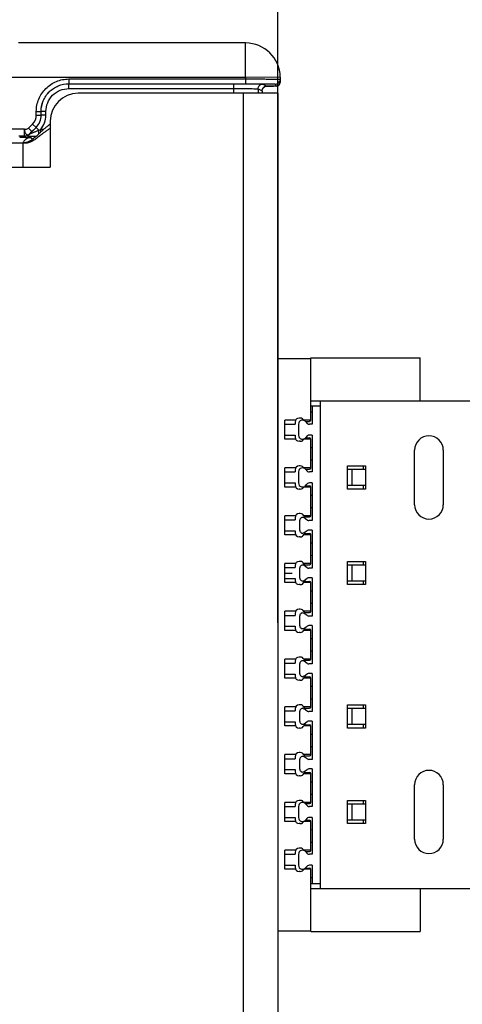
# Model space of a CAD drawing. Header units: inches. Extents: x 0 to 22, y 0 to 17.
# Tile 5 of 37: x 7.1 to 8.4, y 5.8 to 8.6. Entities that reach past the tile are written whole.
import ezdxf

# ---------------------------------------------------------------- set-up
doc = ezdxf.new("R2010")
doc.units = ezdxf.units.IN
doc.header["$LTSCALE"] = 1.21
doc.header["$MEASUREMENT"] = 0
doc.layers.get('0').update_dxf_attribs({"linetype": 'CONTINUOUS'})
for name, color, linetype in [('03___PRT_ALL_CURVES', 7, 'CONTINUOUS'), ('1', 7, 'CONTINUOUS'), ('DIMENSIONS', 7, 'CONTINUOUS')]:
    doc.layers.add(name, color=color, linetype=linetype)
doc.styles.get("Standard").update_dxf_attribs({"font": 'txt', "width": 0.8})
doc.dimstyles.new('DIMSTYLE_1', dxfattribs={"dimtxt": 0.125, "dimasz": 0.18, "dimexe": 0.125, "dimexo": 0.0625, "dimgap": 0.0625, "dimtad": 0, "dimtih": 1, "dimtoh": 1, "dimzin": 4, "dimdsep": 46, "dimtxsty": 'STANDARD', "dimblk": '_FILLED', "dimblk1": '_FILLED', "dimblk2": '_FILLED', "dimcen": 0.09, "dimadec": 0, "dimazin": 0, "dimtp": 0.001, "dimtm": 0.001, "dimtfac": 1, "dimtofl": 0, "dimtmove": 0, "dimatfit": 3, "dimldrblk": '_FILLED', "dimfxl": 1, "dimtolj": 1, "dimtzin": 4, "dimarcsym": 0})

# ---------------------------------------------------------------- blocks, each defined once
blk = doc.blocks.new('_FILLED')
at = {"color": 0, "linetype": 'BYBLOCK'}
blk.add_solid([(0, 0), (-1, 0.174), (-1, -0.174)], dxfattribs=at)
blk = doc.blocks.new('*D0')
at = {"layer": 'DIMENSIONS', "color": 2, "linetype": 'CONTINUOUS'}
for p, q in [((4.9186, 6.4369), (4.9186, 9.4181)), ((7.8346, 8.4606), (7.8346, 9.4181)), ((4.9186, 9.2931), (5.6516, 9.2931)), ((7.8346, 9.2931), (7.1016, 9.2931))]:
    blk.add_line(p, q, dxfattribs=at)
at = {"layer": 'DIMENSIONS', "color": 2, "linetype": 'CONTINUOUS', "xscale": 0.18, "yscale": 0.18, "zscale": 0.18, "rotation": 180}
blk.add_blockref('_FILLED', (4.9186, 9.2931), dxfattribs=at)
at = {"layer": 'DIMENSIONS', "color": 2, "linetype": 'CONTINUOUS', "xscale": 0.18, "yscale": 0.18, "zscale": 0.18}
blk.add_blockref('_FILLED', (7.8346, 9.2931), dxfattribs=at)
at = {"layer": 'DIMENSIONS', "color": 2, "linetype": 'CONTINUOUS', "insert": (6.3766, 9.3556), "char_height": 0.125, "width": 1.325, "attachment_point": 2, "line_spacing_factor": 0.9}
blk.add_mtext('2.916{\\Ftxt.shx;\\W1.000000;\\H0.125000; }[74.07]', dxfattribs=at)
blk = doc.blocks.new('*D4')
at = {"layer": 'DIMENSIONS', "color": 2, "linetype": 'CONTINUOUS'}
for p, q in [((7.8346, 6.8711), (7.8346, 10.1681)), ((8.7087, 7.5641), (8.7087, 10.1681)), ((7.8346, 10.0431), (7.4746, 10.0431)), ((8.7087, 10.0431), (9.0953, 10.0431))]:
    blk.add_line(p, q, dxfattribs=at)
at = {"layer": 'DIMENSIONS', "color": 2, "linetype": 'CONTINUOUS', "xscale": 0.18, "yscale": 0.18, "zscale": 0.18}
blk.add_blockref('_FILLED', (7.8346, 10.0431), dxfattribs=at)
at = {"layer": 'DIMENSIONS', "color": 2, "linetype": 'CONTINUOUS', "xscale": 0.18, "yscale": 0.18, "zscale": 0.18, "rotation": 180}
blk.add_blockref('_FILLED', (8.7087, 10.0431), dxfattribs=at)
at = {"layer": 'DIMENSIONS', "color": 2, "linetype": 'CONTINUOUS', "insert": (9.1578, 10.1056), "char_height": 0.125, "width": 1.125, "attachment_point": 1, "line_spacing_factor": 0.9}
blk.add_mtext('.874{\\Ftxt.shx;\\W1.000000;\\H0.125000; }[22.2]', dxfattribs=at)
blk = doc.blocks.new('*D13')
at = {"layer": 'DIMENSIONS', "color": 2, "linetype": 'CONTINUOUS'}
for p, q in [((4.9186, 6.1016), (4.9186, 10.9181)), ((8.7087, 7.4305), (8.7087, 10.9181)), ((4.9186, 10.7931), (5.9887, 10.7931)), ((8.7087, 10.7931), (7.6387, 10.7931))]:
    blk.add_line(p, q, dxfattribs=at)
at = {"layer": 'DIMENSIONS', "color": 2, "linetype": 'CONTINUOUS', "xscale": 0.18, "yscale": 0.18, "zscale": 0.18, "rotation": 180}
blk.add_blockref('_FILLED', (4.9186, 10.7931), dxfattribs=at)
at = {"layer": 'DIMENSIONS', "color": 2, "linetype": 'CONTINUOUS', "xscale": 0.18, "yscale": 0.18, "zscale": 0.18}
blk.add_blockref('_FILLED', (8.7087, 10.7931), dxfattribs=at)
at = {"layer": 'DIMENSIONS', "color": 2, "linetype": 'CONTINUOUS', "insert": (6.8137, 10.8556), "char_height": 0.125, "width": 1.525, "attachment_point": 2, "line_spacing_factor": 0.9}
blk.add_mtext('(3.790{\\Ftxt.shx;\\W1.000000;\\H0.125000; }[96.27])', dxfattribs=at)

msp = doc.modelspace()

# ---------------------------------------------------------------- linework, layer by layer
at = {"color": 7, "linetype": 'CONTINUOUS'}
for p, q in [((7.7413, 8.5431), (7.0875, 8.5431)), ((7.7413, 8.4431), (7.7413, 8.5431)), ((7.7413, 8.4431), (7.0682, 8.4431)), ((7.2322, 8.4393), (7.2322, 8.4255)), ((7.2322, 8.4393), (7.7414, 8.4393)), ((7.8413, 8.4448), (7.7413, 8.4431)), ((7.7413, 8.4431), (7.7414, 8.4393)), ((7.7414, 8.4393), (7.7414, 8.4255)), ((7.8414, 8.4388), (7.8404, 8.4332)), ((7.8413, 8.4448), (7.8415, 8.4326)), ((7.2322, 8.4255), (7.7414, 8.4255)), ((7.2324, 8.4116), (7.2324, 8.4254)), ((7.2324, 8.4116), (7.7072, 8.4116)), ((7.7072, 8.3981), (7.7072, 8.4254)), ((7.7414, 8.4255), (7.7496, 8.4255)), ((7.7415, 8.4254), (7.7532, 8.4253)), ((7.7772, 8.4109), (7.7772, 8.3981)), ((7.7772, 8.4109), (7.7889, 8.4051)), ((7.7889, 8.4051), (7.789, 8.4065)), ((7.7889, 8.4051), (7.7889, 8.3981)), ((7.7889, 8.4051), (7.7889, 8.3981)), ((7.7889, 8.4051), (7.7889, 8.4051)), ((7.791, 8.4247), (7.8027, 8.4188)), ((7.8012, 8.4181), (7.7983, 8.4181)), ((7.8027, 8.4188), (7.8008, 8.4187)), ((7.8025, 8.4181), (7.8012, 8.4181)), ((7.8276, 8.4247), (7.8277, 8.4186)), ((7.1384, 8.3349), (7.1384, 8.3455)), ((7.1384, 8.3455), (7.1522, 8.3455)), ((7.1384, 8.3349), (7.1522, 8.3349)), ((7.1522, 8.3349), (7.1522, 8.3455)), ((7.1522, 8.3455), (7.1524, 8.3454)), ((7.1522, 8.3349), (7.1524, 8.3349)), ((7.1524, 8.3349), (7.1524, 8.3454)), ((7.1661, 8.3454), (7.1524, 8.3454)), ((7.1661, 8.3349), (7.1524, 8.3349)), ((7.1661, 8.3349), (7.1661, 8.3454)), ((7.1042, 8.2943), (7.0682, 8.2943)), ((7.1042, 8.2743), (7.1042, 8.2943)), ((7.1159, 8.2974), (7.1278, 8.3093)), ((7.1159, 8.2974), (7.1257, 8.2876)), ((7.1184, 8.2801), (7.1377, 8.2995)), ((7.1257, 8.2876), (7.1376, 8.2996)), ((7.1278, 8.3093), (7.1376, 8.2996)), ((7.1376, 8.2996), (7.1377, 8.2995)), ((7.1458, 8.2914), (7.1377, 8.2995)), ((7.1511, 8.286), (7.1511, 8.2937)), ((7.1596, 8.2937), (7.1511, 8.2937)), ((7.1042, 8.2743), (7.0882, 8.2743)), ((7.1042, 8.2743), (7.1042, 8.2743)), ((7.1183, 8.2802), (7.1257, 8.2876)), ((7.1184, 8.2801), (7.1183, 8.2802)), ((7.123, 8.2704), (7.1279, 8.2655)), ((7.8346, 7.6329), (7.9292, 7.6329)), ((7.9292, 7.6348), (8.2442, 7.6348)), ((7.9292, 7.4561), (7.9292, 7.6348)), ((8.2442, 7.5108), (8.2442, 7.6348)), ((7.9292, 7.5108), (8.7087, 7.5108)), ((7.9568, 6.1053), (7.9568, 7.5108)), ((7.8855, 7.4557), (7.8544, 7.4557)), ((7.8544, 7.4006), (7.8544, 7.4557)), ((7.8544, 7.4439), (7.8839, 7.4439)), ((7.8839, 7.4498), (7.8839, 7.4439)), ((7.8988, 7.4616), (7.8957, 7.4616)), ((7.9292, 7.4557), (7.909, 7.4557)), ((7.9138, 7.4521), (7.9253, 7.4521)), ((7.8544, 7.4124), (7.8839, 7.4124)), ((7.8839, 7.4124), (7.8839, 7.4065)), ((7.8855, 7.4006), (7.8544, 7.4006)), ((7.8988, 7.3947), (7.8957, 7.3947)), ((7.9292, 7.4006), (7.909, 7.4006)), ((7.9138, 7.4041), (7.9253, 7.4041)), ((7.9292, 7.3183), (7.9292, 7.4002)), ((8.2284, 7.2116), (8.2284, 7.3691)), ((8.3111, 7.3691), (8.3111, 7.2116)), ((7.8855, 7.3179), (7.8544, 7.3179)), ((7.8544, 7.2628), (7.8544, 7.3179)), ((7.8544, 7.3061), (7.8839, 7.3061)), ((7.8839, 7.312), (7.8839, 7.3061)), ((7.8988, 7.3238), (7.8957, 7.3238)), ((7.9292, 7.3179), (7.909, 7.3179)), ((7.9138, 7.3144), (7.9253, 7.3144)), ((8.0355, 7.3238), (8.0867, 7.3238)), ((8.0355, 7.2569), (8.0355, 7.3238)), ((8.0867, 7.3238), (8.0867, 7.2569)), ((7.8544, 7.2746), (7.8839, 7.2746)), ((7.8839, 7.2746), (7.8839, 7.2687)), ((7.8855, 7.2628), (7.8544, 7.2628)), ((7.8988, 7.2569), (7.8957, 7.2569)), ((7.9292, 7.2628), (7.909, 7.2628)), ((7.9138, 7.2663), (7.9253, 7.2663)), ((7.9292, 7.1805), (7.9292, 7.2624)), ((8.0867, 7.2569), (8.0355, 7.2569)), ((7.8988, 7.186), (7.8957, 7.186)), ((7.8855, 7.1801), (7.8544, 7.1801)), ((7.8544, 7.125), (7.8544, 7.1801)), ((7.8544, 7.1683), (7.8839, 7.1683)), ((7.8839, 7.1742), (7.8839, 7.1683)), ((7.9292, 7.1801), (7.909, 7.1801)), ((7.9138, 7.1766), (7.9253, 7.1766)), ((7.8544, 7.1368), (7.8839, 7.1368)), ((7.8839, 7.1368), (7.8839, 7.1309)), ((7.9138, 7.1285), (7.9253, 7.1285)), ((7.8855, 7.125), (7.8544, 7.125)), ((7.8988, 7.1191), (7.8957, 7.1191)), ((7.9292, 7.125), (7.909, 7.125)), ((7.9292, 7.0427), (7.9292, 7.1246)), ((7.8855, 7.0423), (7.8544, 7.0423)), ((7.8544, 6.9872), (7.8544, 7.0423)), ((7.8988, 7.0482), (7.8957, 7.0482)), ((7.9292, 7.0423), (7.909, 7.0423)), ((8.0355, 7.0482), (8.0867, 7.0482)), ((8.0355, 6.9813), (8.0355, 7.0482)), ((8.0867, 7.0482), (8.0867, 6.9813)), ((7.8544, 7.0305), (7.8839, 7.0305)), ((7.8839, 7.0364), (7.8839, 7.0305)), ((7.9138, 7.0388), (7.9253, 7.0388)), ((7.8544, 6.999), (7.8839, 6.999)), ((7.8855, 6.9872), (7.8544, 6.9872)), ((7.8839, 6.999), (7.8839, 6.9931)), ((7.9292, 6.9872), (7.909, 6.9872)), ((7.9138, 6.9907), (7.9253, 6.9907)), ((7.9292, 6.9049), (7.9292, 6.9868)), ((7.8988, 6.9813), (7.8957, 6.9813)), ((8.0867, 6.9813), (8.0355, 6.9813)), ((7.8855, 6.9045), (7.8544, 6.9045)), ((7.8544, 6.8494), (7.8544, 6.9045)), ((7.8988, 6.9104), (7.8957, 6.9104)), ((7.9292, 6.9045), (7.909, 6.9045)), ((7.9138, 6.901), (7.9253, 6.901)), ((7.8544, 6.8927), (7.8839, 6.8927)), ((7.8839, 6.8986), (7.8839, 6.8927)), ((7.8544, 6.8612), (7.8839, 6.8612)), ((7.8855, 6.8494), (7.8544, 6.8494)), ((7.8839, 6.8612), (7.8839, 6.8553)), ((7.8988, 6.8435), (7.8957, 6.8435)), ((7.9292, 6.8494), (7.909, 6.8494)), ((7.9138, 6.8529), (7.9253, 6.8529)), ((7.9292, 6.7671), (7.9292, 6.849)), ((7.8855, 6.7667), (7.8544, 6.7667)), ((7.8544, 6.7116), (7.8544, 6.7667)), ((7.8839, 6.7608), (7.8839, 6.7549)), ((7.8988, 6.7726), (7.8957, 6.7726)), ((7.9292, 6.7667), (7.909, 6.7667)), ((7.9138, 6.7632), (7.9253, 6.7632)), ((7.8544, 6.7549), (7.8839, 6.7549)), ((7.8544, 6.7234), (7.8839, 6.7234)), ((7.8855, 6.7116), (7.8544, 6.7116)), ((7.8839, 6.7234), (7.8839, 6.7175)), ((7.8988, 6.7057), (7.8957, 6.7057)), ((7.9292, 6.7116), (7.909, 6.7116)), ((7.9138, 6.7151), (7.9253, 6.7151)), ((7.9292, 6.6293), (7.9292, 6.7112)), ((7.8855, 6.6289), (7.8544, 6.6289)), ((7.8544, 6.5738), (7.8544, 6.6289)), ((7.8544, 6.6171), (7.8839, 6.6171)), ((7.8839, 6.623), (7.8839, 6.6171)), ((7.8988, 6.6348), (7.8957, 6.6348)), ((7.9292, 6.6289), (7.909, 6.6289)), ((7.9138, 6.6254), (7.9253, 6.6254)), ((8.0355, 6.6348), (8.0867, 6.6348)), ((8.0355, 6.5679), (8.0355, 6.6348)), ((8.0867, 6.6348), (8.0867, 6.5679)), ((7.8544, 6.5856), (7.8839, 6.5856)), ((7.8855, 6.5738), (7.8544, 6.5738)), ((7.8839, 6.5856), (7.8839, 6.5797)), ((7.8988, 6.5679), (7.8957, 6.5679)), ((7.9292, 6.5738), (7.909, 6.5738)), ((7.9138, 6.5773), (7.9253, 6.5773)), ((7.9292, 6.4915), (7.9292, 6.5734)), ((8.0867, 6.5679), (8.0355, 6.5679)), ((7.8855, 6.4911), (7.8544, 6.4911)), ((7.8544, 6.436), (7.8544, 6.4911)), ((7.8544, 6.4793), (7.8839, 6.4793)), ((7.8839, 6.4852), (7.8839, 6.4793)), ((7.8988, 6.497), (7.8957, 6.497)), ((7.9292, 6.4911), (7.909, 6.4911)), ((7.9138, 6.4876), (7.9253, 6.4876)), ((7.8544, 6.4478), (7.8839, 6.4478)), ((7.8839, 6.4478), (7.8839, 6.4419)), ((7.8855, 6.436), (7.8544, 6.436)), ((7.8988, 6.4301), (7.8957, 6.4301)), ((7.9292, 6.436), (7.909, 6.436)), ((7.9138, 6.4396), (7.9253, 6.4396)), ((7.9292, 6.3537), (7.9292, 6.4356)), ((8.2284, 6.247), (8.2284, 6.4045)), ((8.3111, 6.4045), (8.3111, 6.247)), ((7.8855, 6.3533), (7.8544, 6.3533)), ((7.8544, 6.2982), (7.8544, 6.3533)), ((7.8544, 6.3415), (7.8839, 6.3415)), ((7.8839, 6.3474), (7.8839, 6.3415)), ((7.8988, 6.3592), (7.8957, 6.3592)), ((7.9292, 6.3533), (7.909, 6.3533)), ((7.9138, 6.3498), (7.9253, 6.3498)), ((8.0355, 6.3592), (8.0867, 6.3592)), ((8.0355, 6.2923), (8.0355, 6.3592)), ((8.0867, 6.3592), (8.0867, 6.2923)), ((7.8544, 6.31), (7.8839, 6.31)), ((7.8839, 6.31), (7.8839, 6.3041)), ((7.8855, 6.2982), (7.8544, 6.2982)), ((7.8988, 6.2923), (7.8957, 6.2923)), ((7.9292, 6.2982), (7.909, 6.2982)), ((7.9138, 6.3018), (7.9253, 6.3018)), ((7.9292, 6.2159), (7.9292, 6.2978)), ((8.0867, 6.2923), (8.0355, 6.2923)), ((7.8988, 6.2214), (7.8957, 6.2214)), ((7.8855, 6.2155), (7.8544, 6.2155)), ((7.8544, 6.1604), (7.8544, 6.2155)), ((7.8544, 6.2037), (7.8839, 6.2037)), ((7.8839, 6.2096), (7.8839, 6.2037)), ((7.9292, 6.2155), (7.909, 6.2155)), ((7.9138, 6.212), (7.9253, 6.212)), ((7.8544, 6.1722), (7.8839, 6.1722)), ((7.8839, 6.1722), (7.8839, 6.1663)), ((7.9138, 6.164), (7.9253, 6.164)), ((7.8855, 6.1604), (7.8544, 6.1604)), ((7.8988, 6.1545), (7.8957, 6.1545)), ((7.9292, 6.1604), (7.909, 6.1604)), ((7.9292, 5.9813), (7.9292, 6.16)), ((7.9292, 6.1053), (8.7087, 6.1053)), ((8.2442, 6.1053), (8.2442, 5.9813)), ((7.8346, 5.9833), (7.9292, 5.9833)), ((7.9292, 5.9813), (8.2442, 5.9813))]:
    msp.add_line(p, q, dxfattribs=at)
at = {"color": 3, "linetype": 'CONTINUOUS'}
for p, q in [((7.8346, 8.3981), (7.2586, 8.3981)), ((7.7346, 8.3981), (7.7346, 5.2191)), ((7.8346, 8.3981), (7.8346, 5.2191)), ((7.1786, 8.3181), (7.1786, 8.1851)), ((7.1489, 8.2756), (7.1445, 8.2721)), ((5.2044, 8.2551), (7.0996, 8.2551)), ((7.0996, 8.2551), (7.0996, 8.1851)), ((5.2046, 8.1851), (7.1786, 8.1851))]:
    msp.add_line(p, q, dxfattribs=at)
at = {"color": 7, "linetype": 'CONTINUOUS', "true_color": 0x0080ff}
msp.add_line((7.8544, 7.0147), (7.8761, 7.0147), dxfattribs=at)
at = {"color": 7, "linetype": 'CONTINUOUS'}
for points in [[(7.8351, 8.4208), (7.8378, 8.4229), (7.84, 8.426), (7.8413, 8.4299), (7.8415, 8.4326)], [(7.789, 8.4065), (7.7898, 8.4099), (7.7913, 8.4128)], [(7.7913, 8.4128), (7.7934, 8.4152), (7.7958, 8.417)], [(7.7958, 8.417), (7.7981, 8.418), (7.8, 8.4186), (7.8009, 8.4187), (7.8011, 8.4187)], [(7.7981, 8.4181), (7.8006, 8.4181), (7.804, 8.4181), (7.8072, 8.4181), (7.8102, 8.4182), (7.8129, 8.4182), (7.8154, 8.4182), (7.8177, 8.4183), (7.8197, 8.4183), (7.8215, 8.4183)], [(7.8303, 8.4188), (7.8325, 8.4195), (7.8351, 8.4208)]]:
    msp.add_lwpolyline(points, dxfattribs=at)
for centre, radius, start, end in [((7.7413, 8.4431), 0.1, 1, 90), ((7.8276, 8.4385), 0.0138, 270.0054, 337.3547), ((7.8027, 8.4051), 0.0138, 112.5088, 157.4978), ((7.1022, 8.3349), 0.0362, 315.0025, 359.9975), ((7.1022, 8.3349), 0.05, 315.0019, 359.9981), ((7.1024, 8.3349), 0.05, 314.9975, 0.0025), ((7.1024, 8.3349), 0.0638, 319.8109, 359.9999), ((6.5278, 9.6869), 1.5263, 293.8886, 294.1036), ((7.123, 8.2454), 0.025, 90.0198, 143.9975), ((7.1042, 8.2943), 0.02, 270.0043, 314.9957), ((7.1042, 8.2943), 0.02, 270.0043, 314.9957), ((7.1231, 8.2454), 0.0251, 144.0095, 156.8303), ((7.8957, 7.4498), 0.0118, 90, 180), ((7.8988, 7.4498), 0.0118, 25.7383, 90), ((7.9253, 7.4561), 0.00394, 270, 360), ((8.2698, 7.3691), 0.0413, 0, 179.9992), ((7.8957, 7.4065), 0.0118, 180, 270), ((7.8988, 7.4064), 0.0118, 270, 334.2617), ((7.9253, 7.4002), 0.00394, 0, 90), ((7.8957, 7.312), 0.0118, 90, 180), ((7.8988, 7.312), 0.0118, 25.7383, 90), ((7.9253, 7.3183), 0.00394, 270, 360), ((7.8957, 7.2687), 0.0118, 180, 270), ((7.8988, 7.2687), 0.0118, 270, 334.2617), ((7.9253, 7.2624), 0.00394, 0, 90), ((8.2698, 7.2116), 0.0413, 180, 360), ((7.8957, 7.1742), 0.0118, 90, 180), ((7.8988, 7.1742), 0.0118, 25.7383, 90), ((7.9138, 7.1815), 0.00492, 205.7383, 270), ((7.9253, 7.1805), 0.00394, 270, 360), ((7.8957, 7.1309), 0.0118, 180, 270), ((7.9138, 7.1236), 0.00492, 90, 154.2617), ((7.9253, 7.1246), 0.00394, 0, 90), ((7.8988, 7.1309), 0.0118, 270, 334.2617), ((7.8957, 7.0364), 0.0118, 90, 180), ((7.8988, 7.0364), 0.0118, 25.7383, 90), ((7.9138, 7.0437), 0.00492, 205.7383, 270), ((7.9253, 7.0427), 0.00394, 270, 360), ((7.8957, 6.9931), 0.0118, 180, 270), ((7.8988, 6.9931), 0.0118, 270, 334.2617), ((7.9138, 6.9858), 0.00492, 90, 154.2617), ((7.9253, 6.9868), 0.00394, 0, 90), ((7.8957, 6.8986), 0.0118, 90, 180), ((7.8988, 6.8986), 0.0118, 25.7383, 90), ((7.9138, 6.9059), 0.00492, 205.7383, 270), ((7.9253, 6.9049), 0.00394, 270, 360), ((7.8957, 6.8553), 0.0118, 180, 270), ((7.8988, 6.8553), 0.0118, 270, 334.2617), ((7.9138, 6.848), 0.00492, 90, 154.2617), ((7.9253, 6.849), 0.00394, 0, 90), ((7.8957, 6.7608), 0.0118, 90, 180), ((7.8988, 6.7608), 0.0118, 25.7383, 90), ((7.9138, 6.7681), 0.00492, 205.7383, 270), ((7.9253, 6.7671), 0.00394, 270, 360), ((7.8957, 6.7175), 0.0118, 180, 270), ((7.8988, 6.7175), 0.0118, 270, 334.2617), ((7.9138, 6.7102), 0.00492, 90, 154.2617), ((7.9253, 6.7112), 0.00394, 0, 90), ((7.8957, 6.623), 0.0118, 90, 180), ((7.8988, 6.623), 0.0118, 25.7383, 90), ((7.9138, 6.6303), 0.00492, 205.7383, 270), ((7.9253, 6.6293), 0.00394, 270, 360), ((7.8957, 6.5797), 0.0118, 180, 270), ((7.8988, 6.5797), 0.0118, 270, 334.2617), ((7.9138, 6.5724), 0.00492, 90, 154.2617), ((7.9253, 6.5734), 0.00394, 0, 90), ((7.8957, 6.4852), 0.0118, 90, 180), ((7.8988, 6.4853), 0.0118, 25.7383, 90), ((7.9138, 6.4925), 0.00492, 205.7383, 270), ((7.9253, 6.4915), 0.00394, 270, 360), ((8.2698, 6.4045), 0.0413, 359.9992, 179.9992), ((7.8957, 6.4419), 0.0118, 180, 270), ((7.8988, 6.4419), 0.0118, 270, 334.2617), ((7.9138, 6.4346), 0.00492, 90, 154.2617), ((7.9253, 6.4356), 0.00394, 0, 90), ((7.8957, 6.3474), 0.0118, 90, 180), ((7.8988, 6.3475), 0.0118, 25.7383, 90), ((7.9253, 6.3537), 0.00394, 270, 360), ((7.8957, 6.3041), 0.0118, 180, 270), ((7.8988, 6.3041), 0.0118, 270, 334.2617), ((7.9253, 6.2978), 0.00394, 0, 90), ((8.2698, 6.247), 0.0413, 180.0008, 360), ((7.8957, 6.2096), 0.0118, 90, 180), ((7.8988, 6.2097), 0.0118, 25.7383, 90), ((7.9253, 6.2159), 0.00394, 270, 360), ((7.8957, 6.1663), 0.0118, 180, 270), ((7.8988, 6.1663), 0.0118, 270, 334.2617), ((7.9253, 6.16), 0.00394, 0, 90)]:
    msp.add_arc(centre, radius, start, end, dxfattribs=at)
at = {"color": 3, "linetype": 'CONTINUOUS'}
for centre, radius, start, end in [((7.2586, 8.3181), 0.08, 90, 180), ((7.2622, 8.1868), 0.1481, 124.3708, 127.3235), ((6.9407, 8.4933), 0.2952, 312.4873, 312.7156), ((6.8299, 8.6126), 0.458, 312.7722, 313.3909)]:
    msp.add_arc(centre, radius, start, end, dxfattribs=at)
at = {"color": 7, "linetype": 'CONTINUOUS'}
for points, knots in [([(7.1384, 8.3455), (7.1384, 8.3577), (7.1433, 8.3823), (7.1642, 8.4135), (7.1954, 8.4344), (7.22, 8.4393), (7.2322, 8.4393)], [0, 0, 0, 0, 0.249964, 0.499991, 0.750024, 1, 1, 1, 1]), ([(7.7414, 8.4393), (7.7479, 8.4393), (7.7606, 8.4393), (7.7792, 8.4393), (7.7938, 8.4393), (7.8046, 8.4392), (7.8119, 8.4392), (7.8185, 8.4392), (7.8243, 8.4391), (7.8293, 8.4391), (7.8335, 8.439), (7.8364, 8.439), (7.8383, 8.4389), (7.8394, 8.4389), (7.8402, 8.4389), (7.8409, 8.4388), (7.8412, 8.4388), (7.8414, 8.4388), (7.8414, 8.4388)], [0, 0, 0, 0, 0.194983, 0.382528, 0.555407, 0.634234, 0.706957, 0.772868, 0.831336, 0.881796, 0.92376, 0.956828, 0.969924, 0.980684, 0.989083, 0.995104, 0.998736, 1, 1, 1, 1]), ([(7.8415, 8.4326), (7.8416, 8.4308), (7.8409, 8.4272), (7.8378, 8.4225), (7.8332, 8.4194), (7.8296, 8.4186), (7.8277, 8.4186)], [0, 0, 0, 0, 0.249996, 0.499994, 0.749996, 1, 1, 1, 1]), ([(7.1522, 8.3455), (7.1522, 8.3559), (7.1564, 8.3769), (7.1742, 8.4035), (7.2008, 8.4213), (7.2218, 8.4255), (7.2322, 8.4255)], [0, 0, 0, 0, 0.249964, 0.499991, 0.750024, 1, 1, 1, 1]), ([(7.1524, 8.3454), (7.1524, 8.3558), (7.1565, 8.3769), (7.1743, 8.4035), (7.2009, 8.4213), (7.222, 8.4254), (7.2324, 8.4254)], [0, 0, 0, 0, 0.249951, 0.499992, 0.750037, 1, 1, 1, 1]), ([(7.1661, 8.3454), (7.1661, 8.354), (7.1696, 8.3714), (7.1843, 8.3935), (7.2063, 8.4082), (7.2237, 8.4116), (7.2324, 8.4116)], [0, 0, 0, 0, 0.24995, 0.499991, 0.750036, 1, 1, 1, 1]), ([(7.7072, 8.4116), (7.7117, 8.4116), (7.7205, 8.4116), (7.7334, 8.4116), (7.7452, 8.4115), (7.7556, 8.4114), (7.7633, 8.4114), (7.7683, 8.4113), (7.7713, 8.4112), (7.7737, 8.4111), (7.7754, 8.4111), (7.7765, 8.411), (7.7771, 8.411), (7.7772, 8.4109)], [0, 0, 0, 0, 0.192887, 0.378577, 0.550072, 0.700902, 0.825384, 0.876235, 0.918832, 0.952774, 0.977747, 0.993526, 1, 1, 1, 1]), ([(7.7496, 8.4255), (7.7548, 8.4255), (7.7649, 8.4255), (7.7795, 8.4254), (7.7929, 8.4253), (7.803, 8.4253), (7.8101, 8.4252), (7.8145, 8.4251), (7.8184, 8.4251), (7.8216, 8.425), (7.8238, 8.425), (7.8253, 8.4249), (7.8261, 8.4249), (7.8267, 8.4248), (7.8272, 8.4248), (7.8275, 8.4248), (7.8276, 8.4248), (7.8276, 8.4247)], [0, 0, 0, 0, 0.199842, 0.389399, 0.562219, 0.712418, 0.777405, 0.83489, 0.884387, 0.925473, 0.957801, 0.970594, 0.981102, 0.989303, 0.995184, 0.998738, 1, 1, 1, 1]), ([(7.7532, 8.4253), (7.7559, 8.4253), (7.761, 8.4252), (7.7684, 8.4252), (7.7748, 8.4251), (7.7802, 8.425), (7.7845, 8.425), (7.7875, 8.4249), (7.7892, 8.4248), (7.7901, 8.4248), (7.7906, 8.4247), (7.7909, 8.4247), (7.791, 8.4247)], [0, 0, 0, 0, 0.215721, 0.41031, 0.580887, 0.724936, 0.840329, 0.925368, 0.9561, 0.978822, 0.993458, 1, 1, 1, 1]), ([(7.7772, 8.4109), (7.7772, 8.4127), (7.7779, 8.4163), (7.781, 8.4209), (7.7855, 8.424), (7.7892, 8.4247), (7.791, 8.4247)], [0, 0, 0, 0, 0.250008, 0.500019, 0.750018, 1, 1, 1, 1]), ([(7.8277, 8.4186), (7.8277, 8.4186), (7.8275, 8.4186), (7.8273, 8.4185), (7.8267, 8.4185), (7.826, 8.4185), (7.8251, 8.4184), (7.8235, 8.4184), (7.8209, 8.4183), (7.8173, 8.4183), (7.813, 8.4182), (7.808, 8.4181), (7.8044, 8.4181), (7.8025, 8.4181)], [0, 0, 0, 0, 0.004336, 0.016713, 0.037238, 0.065877, 0.102576, 0.147248, 0.26007, 0.403268, 0.575477, 0.77503, 1, 1, 1, 1]), ([(7.1042, 8.2943), (7.1053, 8.2943), (7.1093, 8.2944), (7.1138, 8.2953), (7.1159, 8.2974)], [0, 0, 0, 0, 0.260379, 1, 1, 1, 1]), ([(7.1042, 8.2943), (7.1045, 8.293), (7.1047, 8.2902), (7.1053, 8.2863), (7.1069, 8.283), (7.1088, 8.2804), (7.1111, 8.2786), (7.1137, 8.278), (7.1163, 8.2785), (7.1177, 8.2795), (7.1183, 8.2802)], [0, 0, 0, 0, 0.163627, 0.319876, 0.463936, 0.591063, 0.70004, 0.797285, 0.890551, 1, 1, 1, 1]), ([(7.1458, 8.2914), (7.1432, 8.2903), (7.1393, 8.2886), (7.134, 8.2864), (7.1302, 8.2849), (7.127, 8.2836), (7.1246, 8.2826), (7.1229, 8.2819), (7.1213, 8.2812), (7.1201, 8.2808), (7.1193, 8.2805), (7.1188, 8.2803), (7.1186, 8.2802), (7.1184, 8.2801), (7.1184, 8.2801)], [0, 0, 0, 0, 0.289599, 0.432568, 0.573202, 0.709789, 0.775519, 0.838472, 0.896993, 0.94828, 0.969268, 0.985669, 0.996311, 1, 1, 1, 1]), ([(7.1452, 8.2803), (7.1453, 8.2811), (7.1457, 8.2848), (7.1458, 8.2885), (7.1458, 8.2914)], [0, 0, 0, 0, 0.220928, 1, 1, 1, 1]), ([(7.0906, 8.2713), (7.0928, 8.2712), (7.0971, 8.2712), (7.1033, 8.2711), (7.1088, 8.271), (7.1136, 8.2709), (7.1169, 8.2709), (7.1192, 8.2708), (7.1205, 8.2707), (7.1215, 8.2706), (7.1223, 8.2706), (7.1227, 8.2705), (7.123, 8.2705), (7.123, 8.2704)], [0, 0, 0, 0, 0.208529, 0.400418, 0.571377, 0.717588, 0.83579, 0.883553, 0.923375, 0.955058, 0.978436, 0.993398, 1, 1, 1, 1]), ([(7.1378, 8.2737), (7.1358, 8.2737), (7.1319, 8.2738), (7.1261, 8.2738), (7.1206, 8.2738), (7.1156, 8.2739), (7.1118, 8.274), (7.1091, 8.274), (7.1075, 8.2741), (7.1062, 8.2741), (7.1052, 8.2741), (7.1046, 8.2743), (7.1042, 8.2742), (7.1042, 8.2743)], [0, 0, 0, 0, 0.179153, 0.352208, 0.516185, 0.667022, 0.799056, 0.855712, 0.904618, 0.944586, 0.974409, 0.993034, 1, 1, 1, 1])]:
    msp.add_open_spline(points, degree=3, knots=knots, dxfattribs=at)
for points in [[(7.7889, 8.4051), (7.7889, 8.4069), (7.7892, 8.4087), (7.7899, 8.4103)], [(7.7974, 8.4178), (7.799, 8.4185), (7.8009, 8.4188), (7.8027, 8.4188)]]:
    msp.add_open_spline(points, degree=3, dxfattribs=at)
at = {"color": 3, "linetype": 'CONTINUOUS'}
for points, knots in [([(7.1724, 8.3046), (7.1698, 8.3026), (7.1648, 8.2986), (7.1577, 8.2922), (7.151, 8.2859), (7.1467, 8.2818), (7.1445, 8.2798)], [0, 0, 0, 0, 0.262354, 0.51669, 0.762781, 1, 1, 1, 1]), ([(7.1786, 8.2966), (7.1758, 8.295), (7.1705, 8.2917), (7.1629, 8.2864), (7.1557, 8.281), (7.1511, 8.2774), (7.1489, 8.2756)], [0, 0, 0, 0, 0.262554, 0.516589, 0.762485, 1, 1, 1, 1]), ([(7.14, 8.2756), (7.1385, 8.2741), (7.1354, 8.2714), (7.1306, 8.2675), (7.1259, 8.2639), (7.121, 8.2609), (7.116, 8.2584), (7.1107, 8.2565), (7.1053, 8.2553), (7.1015, 8.2551), (7.0996, 8.2551)], [0, 0, 0, 0, 0.13681, 0.26877, 0.396043, 0.519152, 0.639123, 0.757597, 0.8769, 1, 1, 1, 1]), ([(7.1445, 8.2721), (7.1427, 8.2708), (7.1392, 8.2681), (7.1339, 8.2643), (7.1285, 8.2609), (7.1231, 8.2581), (7.1176, 8.2559), (7.1118, 8.2544), (7.1058, 8.2537), (7.1017, 8.2539), (7.0996, 8.2542)], [0, 0, 0, 0, 0.13582, 0.266818, 0.393142, 0.51538, 0.634743, 0.753246, 0.873774, 1, 1, 1, 1])]:
    msp.add_open_spline(points, degree=3, knots=knots, dxfattribs=at)
at = {"layer": '03___PRT_ALL_CURVES', "color": 40, "linetype": 'CONTINUOUS'}
for p, q in [((7.1786, 8.3091), (7.1786, 8.1851)), ((7.0996, 8.2551), (7.0996, 8.1851))]:
    msp.add_line(p, q, dxfattribs=at)
at = {"layer": '1', "color": 7, "linetype": 'CONTINUOUS'}
for p, q in [((7.9292, 7.497), (7.9568, 7.497)), ((7.9331, 7.497), (7.9331, 7.4439)), ((7.9568, 6.1191), (7.9568, 7.497)), ((7.9292, 7.4791), (7.9331, 7.4792)), ((7.9292, 7.4791), (7.9331, 7.4792)), ((7.8938, 7.4439), (7.8938, 7.4124)), ((7.9331, 7.4439), (7.926, 7.4439)), ((7.9331, 7.4124), (7.926, 7.4124)), ((7.9331, 7.4124), (7.9331, 7.3061)), ((7.9292, 7.3772), (7.9331, 7.3771)), ((7.9292, 7.3771), (7.9331, 7.3771)), ((7.9292, 7.3413), (7.9331, 7.3414)), ((7.9292, 7.3413), (7.9331, 7.3414)), ((7.8938, 7.3061), (7.8938, 7.2746)), ((7.9331, 7.3061), (7.926, 7.3061)), ((8.0355, 7.314), (8.0867, 7.314)), ((8.0473, 7.314), (8.0473, 7.2667)), ((8.0809, 7.314), (8.0809, 7.3238)), ((7.9331, 7.2746), (7.926, 7.2746)), ((7.9331, 7.2746), (7.9331, 7.1663)), ((8.0867, 7.2667), (8.0355, 7.2667)), ((8.0809, 7.2569), (8.0809, 7.2667)), ((7.9292, 7.2394), (7.9331, 7.2393)), ((7.9292, 7.2393), (7.9331, 7.2393)), ((7.9292, 7.2035), (7.9331, 7.2036)), ((7.9292, 7.2035), (7.9331, 7.2036)), ((7.8977, 7.1378), (7.8977, 7.1673)), ((7.9192, 7.1676), (7.91, 7.1739)), ((7.9331, 7.1663), (7.9236, 7.1663)), ((7.91, 7.1312), (7.9192, 7.1374)), ((7.9331, 7.1388), (7.9236, 7.1388)), ((7.9331, 7.1388), (7.9331, 7.0285)), ((7.9292, 7.1016), (7.9331, 7.1015)), ((7.9292, 7.1015), (7.9331, 7.1015)), ((7.9292, 7.0657), (7.9331, 7.0658)), ((7.9292, 7.0657), (7.9331, 7.0658)), ((8.0809, 7.0384), (8.0809, 7.0482)), ((7.8977, 7), (7.8977, 7.0295)), ((7.9192, 7.0299), (7.91, 7.0361)), ((7.9331, 7.0285), (7.9236, 7.0285)), ((8.0355, 7.0384), (8.0867, 7.0384)), ((8.0473, 7.0384), (8.0473, 6.9911)), ((7.91, 6.9934), (7.9192, 6.9996)), ((7.9331, 7.001), (7.9236, 7.001)), ((7.9331, 7.001), (7.9331, 6.8907)), ((8.0867, 6.9911), (8.0355, 6.9911)), ((8.0809, 6.9813), (8.0809, 6.9911)), ((7.9292, 6.9638), (7.9331, 6.9637)), ((7.9292, 6.9637), (7.9331, 6.9637)), ((7.9292, 6.9279), (7.9331, 6.928)), ((7.9292, 6.9279), (7.9331, 6.928)), ((7.8977, 6.8622), (7.8977, 6.8917)), ((7.9192, 6.8921), (7.91, 6.8983)), ((7.9331, 6.8907), (7.9236, 6.8907)), ((7.91, 6.8556), (7.9192, 6.8618)), ((7.9331, 6.8632), (7.9236, 6.8632)), ((7.9331, 6.8632), (7.9331, 6.7529)), ((7.9292, 6.826), (7.9331, 6.8259)), ((7.9292, 6.826), (7.9331, 6.8259)), ((7.9292, 6.7901), (7.9331, 6.7902)), ((7.9292, 6.7902), (7.9331, 6.7902)), ((7.9192, 6.7543), (7.91, 6.7605)), ((7.8977, 6.7244), (7.8977, 6.7539)), ((7.9331, 6.7529), (7.9236, 6.7529)), ((7.91, 6.7178), (7.9192, 6.7241)), ((7.9331, 6.7254), (7.9236, 6.7254)), ((7.9331, 6.7254), (7.9331, 6.6151)), ((7.9292, 6.6882), (7.9331, 6.6881)), ((7.9292, 6.6882), (7.9331, 6.6881)), ((7.9292, 6.6523), (7.9331, 6.6524)), ((7.9292, 6.6524), (7.9331, 6.6524)), ((7.8977, 6.5866), (7.8977, 6.6161)), ((7.9192, 6.6165), (7.91, 6.6227)), ((7.9331, 6.6151), (7.9236, 6.6151)), ((8.0355, 6.625), (8.0867, 6.625)), ((8.0473, 6.625), (8.0473, 6.5777)), ((8.0809, 6.625), (8.0809, 6.6348)), ((7.9331, 6.5876), (7.9236, 6.5876)), ((7.9331, 6.5876), (7.9331, 6.4773)), ((7.91, 6.5801), (7.9192, 6.5863)), ((8.0867, 6.5777), (8.0355, 6.5777)), ((8.0809, 6.5679), (8.0809, 6.5777)), ((7.9292, 6.5504), (7.9331, 6.5503)), ((7.9292, 6.5504), (7.9331, 6.5503)), ((7.9292, 6.5145), (7.9331, 6.5146)), ((7.9292, 6.5146), (7.9331, 6.5146)), ((7.8977, 6.4488), (7.8977, 6.4783)), ((7.9192, 6.4787), (7.91, 6.4849)), ((7.9331, 6.4773), (7.9236, 6.4773)), ((7.91, 6.4423), (7.9192, 6.4485)), ((7.9331, 6.4498), (7.9236, 6.4498)), ((7.9331, 6.4498), (7.9331, 6.3415)), ((7.9292, 6.4126), (7.9331, 6.4125)), ((7.9292, 6.4126), (7.9331, 6.4125)), ((7.9292, 6.3767), (7.9331, 6.3768)), ((7.9292, 6.3768), (7.9331, 6.3768)), ((7.8938, 6.3415), (7.8938, 6.31)), ((7.9331, 6.3415), (7.926, 6.3415)), ((8.0355, 6.3494), (8.0867, 6.3494)), ((8.0473, 6.3494), (8.0473, 6.3021)), ((8.0809, 6.3494), (8.0809, 6.3592)), ((7.9331, 6.31), (7.926, 6.31)), ((7.9331, 6.31), (7.9331, 6.2037)), ((7.9292, 6.2748), (7.9331, 6.2747)), ((7.9292, 6.2748), (7.9331, 6.2747)), ((8.0867, 6.3021), (8.0355, 6.3021)), ((8.0809, 6.2923), (8.0809, 6.3021)), ((7.9292, 6.239), (7.9331, 6.239)), ((7.9292, 6.239), (7.9331, 6.239)), ((7.8938, 6.2037), (7.8938, 6.1722)), ((7.9331, 6.2037), (7.926, 6.2037)), ((7.9331, 6.1722), (7.926, 6.1722)), ((7.9331, 6.1722), (7.9331, 6.1191)), ((7.9292, 6.137), (7.9331, 6.1369)), ((7.9292, 6.137), (7.9331, 6.1369)), ((7.9292, 6.1191), (7.9568, 6.1191))]:
    msp.add_line(p, q, dxfattribs=at)
for centre, radius, start, end in [((7.9056, 7.4439), 0.0118, 30, 180), ((7.926, 7.4557), 0.0118, 210, 270), ((7.9056, 7.4124), 0.0118, 180, 330), ((7.926, 7.4006), 0.0118, 90, 150), ((7.9056, 7.3061), 0.0118, 30, 180), ((7.926, 7.3179), 0.0118, 210, 270), ((7.9056, 7.2746), 0.0118, 180, 330), ((7.926, 7.2628), 0.0118, 90, 150), ((7.9056, 7.1673), 0.00787, 56.25, 180), ((7.9236, 7.1742), 0.00787, 236.25, 270), ((7.9056, 7.1378), 0.00787, 180, 303.75), ((7.9236, 7.1309), 0.00787, 90, 123.75), ((7.9056, 7.0295), 0.00787, 56.25, 180), ((7.9236, 7.0364), 0.00787, 236.25, 270), ((7.9056, 7), 0.00787, 180, 303.75), ((7.9236, 6.9931), 0.00787, 90, 123.75), ((7.9056, 6.8917), 0.00787, 56.25, 180), ((7.9236, 6.8986), 0.00787, 236.25, 270), ((7.9056, 6.8622), 0.00787, 180, 303.75), ((7.9236, 6.8553), 0.00787, 90, 123.75), ((7.9056, 6.7539), 0.00787, 56.25, 180), ((7.9236, 6.7608), 0.00787, 236.25, 270), ((7.9056, 6.7244), 0.00787, 180, 303.75), ((7.9236, 6.7175), 0.00787, 90, 123.75), ((7.9056, 6.6161), 0.00787, 56.25, 180), ((7.9236, 6.623), 0.00787, 236.25, 270), ((7.9056, 6.5866), 0.00787, 180, 303.75), ((7.9236, 6.5797), 0.00787, 90, 123.75), ((7.9056, 6.4783), 0.00787, 56.25, 180), ((7.9236, 6.4852), 0.00787, 236.25, 270), ((7.9056, 6.4488), 0.00787, 180, 303.75), ((7.9236, 6.4419), 0.00787, 90, 123.75), ((7.9056, 6.3415), 0.0118, 30, 180), ((7.926, 6.3533), 0.0118, 210, 270), ((7.9056, 6.31), 0.0118, 180, 330), ((7.926, 6.2982), 0.0118, 90, 150), ((7.9056, 6.2037), 0.0118, 30, 180), ((7.926, 6.2155), 0.0118, 210, 270), ((7.9056, 6.1722), 0.0118, 180, 330), ((7.926, 6.1604), 0.0118, 90, 150)]:
    msp.add_arc(centre, radius, start, end, dxfattribs=at)

# ---------------------------------------------------------------- dimensions: what is measured, and where the dimension line sits
at = {"layer": 'DIMENSIONS', "color": 2, "linetype": 'CONTINUOUS'}
dim = msp.add_linear_dim(base=(4.9186, 10.7931), p1=(8.7087, 7.368), p2=(4.9186, 6.0391), angle=180, text='(<>)', dimstyle='DIMSTYLE_1', dxfattribs=at)
dim.commit()
dim.dimension.update_dxf_attribs({"geometry": '*D13', "text_midpoint": (6.8137, 10.7931), "dimtype": 160})
dim = msp.add_linear_dim(base=(8.7087, 10.0431), p1=(7.8346, 6.8086), p2=(8.7087, 7.5016), dimstyle='DIMSTYLE_1', dxfattribs=at)
dim.commit()
dim.dimension.update_dxf_attribs({"geometry": '*D4', "text_midpoint": (9.7203, 10.0431), "dimtype": 160})
dim = msp.add_linear_dim(base=(4.9186, 9.2931), p1=(7.8346, 8.3981), p2=(4.9186, 6.3744), angle=180, dimstyle='DIMSTYLE_1', dxfattribs=at)
dim.commit()
dim.dimension.update_dxf_attribs({"geometry": '*D0', "text_midpoint": (6.3766, 9.2931), "dimtype": 160})

doc.saveas('drawing.dxf')
